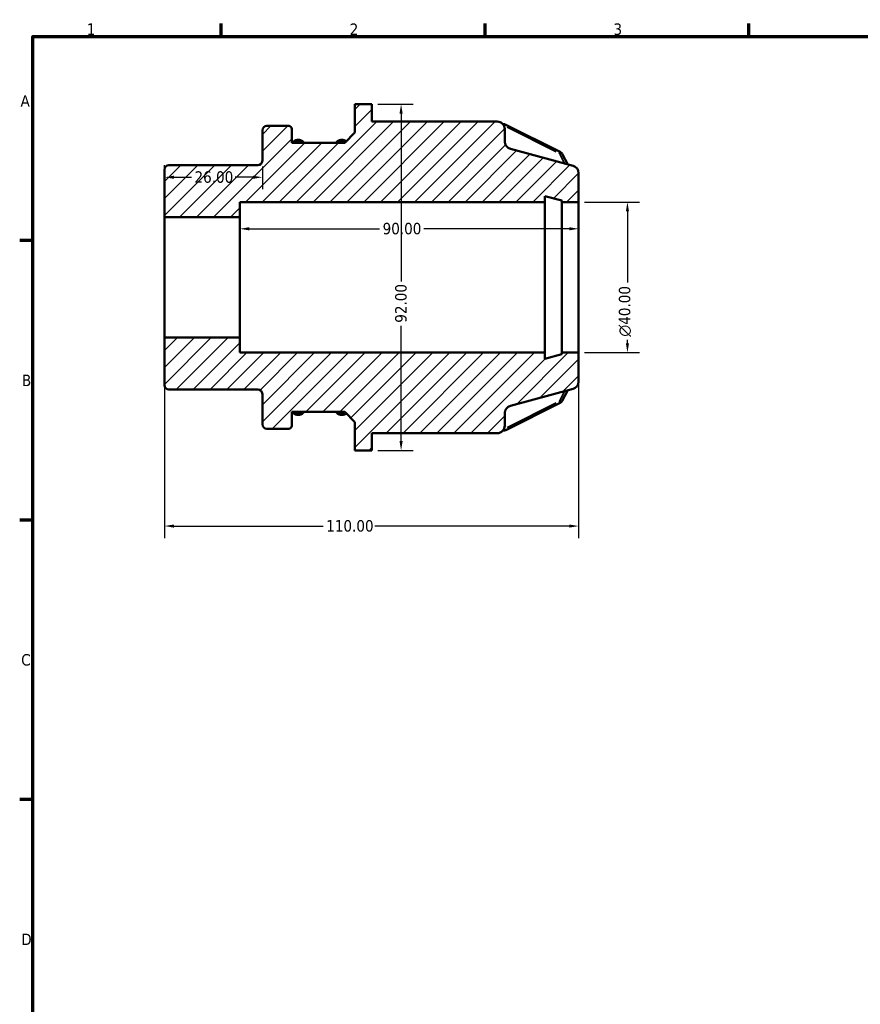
# Model space of a CAD drawing. Header units: millimetres. Extents: x 0 to 903, y 0 to 594.
# Tile 4 of 9: x 17 to 240, y 317 to 578. Entities that reach past the tile are written whole.
import ezdxf

# ---------------------------------------------------------------- set-up
doc = ezdxf.new("R2010")
doc.units = ezdxf.units.MM
for name, color, linetype, lineweight in [('Border (ANSI)', 7, 'Continuous', 70), ('Dimension (ANSI)', 7, 'Continuous', 25), ('Hatch (ANSI)', 7, 'Continuous', 18), ('Visible (ANSI)', 7, 'Continuous', 50), ('Visible Narrow (ANSI)', 7, 'Continuous', 35)]:
    doc.layers.add(name, color=color, linetype=linetype, lineweight=lineweight)
doc.styles.add('Note Text (ANSI)', font='tahoma.ttf')
doc.dimstyles.new('Default - mm (ANSI)', dxfattribs={"dimtxt": 3.048, "dimasz": 2.5, "dimexe": 3.175, "dimexo": 1.6002, "dimgap": 0.8, "dimtad": 0, "dimtoh": 1, "dimrnd": 1e-08, "dimzin": 4, "dimdsep": 46, "dimtxsty": 'Note Text (ANSI)', "dimcen": 0.09, "dimdle": 10, "dimclrd": 256, "dimclre": 256, "dimclrt": 256, "dimadec": 1, "dimazin": 1, "dimtfac": 1, "dimtofl": 0, "dimtmove": 0, "dimatfit": 3, "dimfxl": 1, "dimtolj": 1, "dimtzin": 4, "dimlwd": -1, "dimlwe": -1, "dimarcsym": 0})

# ---------------------------------------------------------------- blocks, each defined once
blk = doc.blocks.new('Borders Default Border')
at = {"layer": 'Border (ANSI)'}
for p, q in [((70.08, 574), (70.08, 577.45)), ((140.17, 574), (140.17, 577.45)), ((210.25, 574), (210.25, 577.45)), ((20, 519.75), (16.55, 519.75)), ((20, 445.5), (16.55, 445.5)), ((20, 371.25), (16.55, 371.25))]:
    blk.add_line(p, q, dxfattribs=at)
at = {"layer": 'Border (ANSI)', "flags": 128}
blk.add_lwpolyline([(20, 20), (20, 574), (821, 574), (821, 20), (20, 20)], dxfattribs=at)
at = {"layer": 'Border (ANSI)', "char_height": 3.05, "attachment_point": 7, "style": 'Note Text (ANSI)'}
for s, insert in [('1', (34.35, 574.4)), ('2', (104.2, 574.4)), ('3', (174.26, 574.34)), ('A', (16.78, 555.35)), ('B', (17.15, 481.1)), ('C', (16.95, 406.8)), ('D', (16.96, 332.6))]:
    blk.add_mtext(s, dxfattribs=dict(at, insert=insert))
blk = doc.blocks.new('*D7')
at = {"layer": 'Defpoints', "color": 0, "transparency": 16777216}
for p in [(81, 541.01), (81, 536.59), (55, 526)]:
    blk.add_point(p, dxfattribs=at)
at = {"layer": 'Dimension (ANSI)', "transparency": 16777216}
for p, q in [((55, 527.6), (55, 539.77)), ((81, 539.41), (81, 533.42)), ((57.5, 536.59), (62.18, 536.59)), ((78.5, 536.59), (73.81, 536.59))]:
    blk.add_line(p, q, dxfattribs=at)
for points in [[(57.5, 537.01), (57.5, 536.18), (55, 536.59)], [(78.5, 537.01), (78.5, 536.18), (81, 536.59)]]:
    blk.add_solid(points, dxfattribs=at)
at = {"layer": 'Dimension (ANSI)', "transparency": 16777216, "insert": (62.98, 538.18), "char_height": 3.048, "attachment_point": 1, "style": 'Note Text (ANSI)'}
blk.add_mtext('\\A1;26.00', dxfattribs=at)
blk = doc.blocks.new('*D8')
at = {"layer": 'Defpoints', "color": 0, "transparency": 16777216}
for p in [(165, 530), (165, 490), (177.97, 490)]:
    blk.add_point(p, dxfattribs=at)
at = {"layer": 'Dimension (ANSI)', "transparency": 16777216}
for p, q in [((166.6, 530), (181.14, 530)), ((177.97, 527.5), (177.97, 508.59)), ((177.97, 492.5), (177.97, 493.44)), ((166.6, 490), (181.14, 490))]:
    blk.add_line(p, q, dxfattribs=at)
for points in [[(177.55, 527.5), (178.38, 527.5), (177.97, 530)], [(177.55, 492.5), (178.38, 492.5), (177.97, 490)]]:
    blk.add_solid(points, dxfattribs=at)
at = {"layer": 'Dimension (ANSI)', "transparency": 16777216, "insert": (175.67, 494.24), "char_height": 3.048, "attachment_point": 1, "rotation": 90, "style": 'Note Text (ANSI)'}
blk.add_mtext('\\A1;\\fAIGDT|b0|i0;\\H3.0480;\\ln\\fTahoma|b0|i0;\\H3.0480;40.00', dxfattribs=at)
blk = doc.blocks.new('*D9')
at = {"layer": 'Defpoints', "color": 0, "transparency": 16777216}
for p in [(55, 494), (165, 490), (55, 443.93)]:
    blk.add_point(p, dxfattribs=at)
at = {"layer": 'Dimension (ANSI)', "transparency": 16777216}
for p, q in [((55, 492.4), (55, 440.75)), ((165, 488.4), (165, 440.75)), ((57.5, 443.93), (97.16, 443.93)), ((162.5, 443.93), (110.84, 443.93))]:
    blk.add_line(p, q, dxfattribs=at)
for points in [[(57.5, 444.34), (57.5, 443.51), (55, 443.93)], [(162.5, 444.34), (162.5, 443.51), (165, 443.93)]]:
    blk.add_solid(points, dxfattribs=at)
at = {"layer": 'Dimension (ANSI)', "transparency": 16777216, "insert": (97.96, 445.51), "char_height": 3.048, "attachment_point": 1, "style": 'Note Text (ANSI)'}
blk.add_mtext('\\A1;110.00', dxfattribs=at)
blk = doc.blocks.new('*D10')
at = {"layer": 'Defpoints', "color": 0, "transparency": 16777216}
for p in [(110.1, 556), (110.1, 464), (117.85, 464)]:
    blk.add_point(p, dxfattribs=at)
at = {"layer": 'Dimension (ANSI)', "transparency": 16777216}
for p, q in [((111.7, 556), (121.02, 556)), ((117.85, 553.5), (117.85, 508.86)), ((117.85, 466.5), (117.85, 497.14)), ((111.7, 464), (121.02, 464))]:
    blk.add_line(p, q, dxfattribs=at)
for points in [[(117.43, 553.5), (118.26, 553.5), (117.85, 556)], [(117.43, 466.5), (118.26, 466.5), (117.85, 464)]]:
    blk.add_solid(points, dxfattribs=at)
at = {"layer": 'Dimension (ANSI)', "transparency": 16777216, "insert": (116.26, 497.94), "char_height": 3.048, "attachment_point": 1, "rotation": 90, "style": 'Note Text (ANSI)'}
blk.add_mtext('\\A1;92.00', dxfattribs=at)
blk = doc.blocks.new('*D11')
at = {"layer": 'Defpoints', "color": 0, "transparency": 16777216}
for p in [(75, 522.9), (75, 510), (165, 510)]:
    blk.add_point(p, dxfattribs=at)
at = {"layer": 'Dimension (ANSI)', "transparency": 16777216}
for p, q in [((77.5, 522.9), (112.14, 522.9)), ((162.5, 522.9), (123.86, 522.9))]:
    blk.add_line(p, q, dxfattribs=at)
for points in [[(77.5, 523.32), (77.5, 522.49), (75, 522.9)], [(162.5, 523.32), (162.5, 522.49), (165, 522.9)]]:
    blk.add_solid(points, dxfattribs=at)
at = {"layer": 'Dimension (ANSI)', "transparency": 16777216, "insert": (112.94, 524.49), "char_height": 3.048, "attachment_point": 1, "style": 'Note Text (ANSI)'}
blk.add_mtext('\\A1;90.00', dxfattribs=at)

msp = doc.modelspace()

# ---------------------------------------------------------------- hatches: boundary and pattern name
at = {"layer": 'Hatch (ANSI)'}
h = msp.add_hatch(dxfattribs=at)
h.set_pattern_fill('ANSI31', color=256, scale=25.4, style=0)
h.set_pattern_definition([(45, (0, 0), (-2.245064, 2.245064), [])])
edge = h.paths.add_edge_path()
edge.add_ellipse((56.198, 481.393), major_axis=(-1.2, 0), ratio=1, start_angle=0, end_angle=90)
edge.add_line((56.198, 480.193), (79.798, 480.193))
edge.add_ellipse((79.798, 478.993), major_axis=(0, 1.2), ratio=1, start_angle=270, end_angle=360, ccw=False)
edge.add_line((80.998, 478.993), (80.998, 470.961))
edge.add_ellipse((82.198, 470.961), major_axis=(-1.2, 0), ratio=1, start_angle=0, end_angle=90)
edge.add_line((82.198, 469.761), (87.998, 469.761))
edge.add_ellipse((87.998, 470.561), major_axis=(0, -0.8), ratio=1, start_angle=0, end_angle=90)
edge.add_line((88.798, 470.561), (88.798, 474.232))
edge.add_line((88.798, 474.232), (102.898, 474.232))
edge.add_line((102.898, 474.232), (105.598, 471.532))
edge.add_line((105.598, 471.532), (105.598, 464))
edge.add_line((105.598, 464), (110.098, 464))
edge.add_line((110.098, 464), (110.098, 468.6))
edge.add_line((110.098, 468.6), (143.396, 468.6))
edge.add_ellipse((143.396, 470.6), major_axis=(0, -2), ratio=1, start_angle=0, end_angle=90)
edge.add_line((145.396, 470.6), (145.396, 473.965))
edge.add_ellipse((147.396, 473.965), major_axis=(-2, 0), ratio=1, start_angle=285, end_angle=360, ccw=False)
edge.add_line((146.879, 475.897), (163.516, 480.355))
edge.add_ellipse((162.998, 482.287), major_axis=(0.518, -1.932), ratio=1, start_angle=0, end_angle=75)
edge.add_line((164.998, 482.287), (164.998, 490))
edge.add_line((164.998, 490), (160.498, 490))
edge.add_line((160.498, 490), (160.498, 489.6))
edge.add_line((160.498, 489.6), (155.998, 488.394))
edge.add_line((155.998, 488.394), (155.998, 490))
edge.add_line((155.998, 490), (74.998, 490))
edge.add_line((74.998, 490), (74.998, 494))
edge.add_line((74.998, 494), (54.998, 494))
edge.add_line((54.998, 494), (54.998, 481.393))
edge = h.paths.add_edge_path()
edge.add_ellipse((56.198, 538.607), major_axis=(0, 1.2), ratio=1, start_angle=0, end_angle=90)
edge.add_line((54.998, 538.607), (54.998, 526))
edge.add_line((54.998, 526), (74.998, 526))
edge.add_line((74.998, 526), (74.998, 530))
edge.add_line((74.998, 530), (155.998, 530))
edge.add_line((155.998, 530), (155.998, 531.606))
edge.add_line((155.998, 531.606), (160.498, 530.4))
edge.add_line((160.498, 530.4), (160.498, 530))
edge.add_line((160.498, 530), (164.998, 530))
edge.add_line((164.998, 530), (164.998, 537.713))
edge.add_ellipse((162.998, 537.713), major_axis=(2, 0), ratio=1, start_angle=0, end_angle=75)
edge.add_line((163.516, 539.645), (146.879, 544.103))
edge.add_ellipse((147.396, 546.035), major_axis=(-0.518, -1.932), ratio=1, start_angle=285, end_angle=360, ccw=False)
edge.add_line((145.396, 546.035), (145.396, 549.4))
edge.add_ellipse((143.396, 549.4), major_axis=(2, 0), ratio=1, start_angle=0, end_angle=90)
edge.add_line((143.396, 551.4), (110.098, 551.4))
edge.add_line((110.098, 551.4), (110.098, 556))
edge.add_line((110.098, 556), (105.598, 556))
edge.add_line((105.598, 556), (105.598, 548.468))
edge.add_line((105.598, 548.468), (102.898, 545.768))
edge.add_line((102.898, 545.768), (88.798, 545.768))
edge.add_line((88.798, 545.768), (88.798, 549.439))
edge.add_ellipse((87.998, 549.439), major_axis=(0.8, 0), ratio=1, start_angle=0, end_angle=90)
edge.add_line((87.998, 550.239), (82.198, 550.239))
edge.add_ellipse((82.198, 549.039), major_axis=(0, 1.2), ratio=1, start_angle=0, end_angle=90)
edge.add_line((80.998, 549.039), (80.998, 541.007))
edge.add_ellipse((79.798, 541.007), major_axis=(1.2, 0), ratio=1, start_angle=270, end_angle=360, ccw=False)
edge.add_line((79.798, 539.807), (56.198, 539.807))

# ---------------------------------------------------------------- linework, layer by layer
at = {"layer": 'Visible (ANSI)'}
for p, q in [((110.098, 556), (105.598, 556)), ((105.598, 556), (105.598, 548.468)), ((110.098, 551.4), (110.098, 556)), ((87.998, 550.239), (82.198, 550.239)), ((88.798, 545.768), (88.798, 549.439)), ((143.396, 551.4), (110.098, 551.4)), ((145.075, 550.694), (144.921, 550.694)), ((145.396, 546.035), (145.396, 549.4)), ((160.13, 543.315), (145.632, 550.563)), ((80.998, 549.039), (80.998, 541.007)), ((105.598, 548.468), (102.898, 545.768)), ((102.898, 545.768), (88.798, 545.768)), ((89.409, 546.206), (88.904, 545.768)), ((90.826, 546.502), (90.215, 546.502)), ((92.137, 545.768), (91.632, 546.206)), ((100.993, 546.206), (100.488, 545.768)), ((102.41, 546.502), (101.8, 546.502)), ((103.28, 546.15), (103.217, 546.206)), ((163.516, 539.645), (146.879, 544.103)), ((162.17, 540.005), (160.637, 542.828)), ((79.798, 539.807), (56.198, 539.807)), ((54.998, 538.607), (54.998, 526)), ((164.998, 530), (164.998, 537.713)), ((155.998, 530), (155.998, 531.606)), ((155.998, 531.606), (160.498, 530.4)), ((74.998, 526), (74.998, 530)), ((74.998, 530), (155.998, 530)), ((155.998, 490), (155.998, 530)), ((160.498, 530.4), (160.498, 530)), ((160.498, 530), (164.998, 530)), ((160.498, 490), (160.498, 530)), ((164.998, 490), (164.998, 530)), ((54.998, 526), (74.998, 526)), ((54.998, 494), (54.998, 526)), ((74.998, 494), (74.998, 526)), ((74.998, 494), (54.998, 494)), ((54.998, 494), (54.998, 481.393)), ((74.998, 490), (74.998, 494)), ((155.998, 490), (74.998, 490)), ((155.998, 488.394), (155.998, 490)), ((160.498, 489.6), (155.998, 488.394)), ((164.998, 490), (160.498, 490)), ((160.498, 490), (160.498, 489.6)), ((164.998, 482.287), (164.998, 490)), ((56.198, 480.193), (79.798, 480.193)), ((80.998, 478.993), (80.998, 470.961)), ((146.879, 475.897), (163.516, 480.355)), ((160.637, 477.172), (162.17, 479.995)), ((145.632, 469.437), (160.13, 476.685)), ((88.798, 470.561), (88.798, 474.232)), ((88.798, 474.232), (102.898, 474.232)), ((88.904, 474.232), (89.409, 473.794)), ((90.215, 473.498), (90.826, 473.498)), ((91.632, 473.794), (92.137, 474.232)), ((100.488, 474.232), (100.993, 473.794)), ((101.8, 473.498), (102.41, 473.498)), ((102.898, 474.232), (105.598, 471.532)), ((103.217, 473.794), (103.28, 473.85)), ((145.396, 470.6), (145.396, 473.965)), ((105.598, 471.532), (105.598, 464)), ((82.198, 469.761), (87.998, 469.761)), ((110.098, 464), (110.098, 468.6)), ((110.098, 468.6), (143.396, 468.6)), ((144.921, 469.306), (145.075, 469.306)), ((105.598, 464), (110.098, 464))]:
    msp.add_line(p, q, dxfattribs=at)
for centre, radius, start, end in [((82.198, 549.039), 1.2, 90, 180), ((87.998, 549.439), 0.8, 0, 90), ((143.396, 549.4), 2, 0, 90), ((147.396, 546.035), 2, 180, 255), ((56.198, 538.607), 1.2, 90, 180), ((79.798, 541.007), 1.2, 270, 0), ((162.998, 537.713), 2, 0, 75), ((56.198, 481.393), 1.2, 180, 270), ((162.998, 482.287), 2, 285, 0), ((79.798, 478.993), 1.2, 0, 90), ((147.396, 473.965), 2, 105, 180), ((82.198, 470.961), 1.2, 180, 270), ((87.998, 470.561), 0.8, 270, 0), ((143.396, 470.6), 2, 270, 0)]:
    msp.add_arc(centre, radius, start, end, dxfattribs=at)
for points, knots in [([(145.075, 550.694), (145.113, 550.694), (145.151, 550.693), (145.227, 550.686), (145.265, 550.68), (145.34, 550.667), (145.378, 550.658), (145.452, 550.637), (145.489, 550.625), (145.561, 550.597), (145.597, 550.581), (145.632, 550.563)], [4.71238898, 4.71238898, 4.71238898, 4.71238898, 4.81710874, 4.81710874, 4.92182849, 4.92182849, 5.02654825, 5.02654825, 5.131268, 5.131268, 5.23598776, 5.23598776, 5.23598776, 5.23598776]), ([(89.409, 546.206), (89.455, 546.246), (89.504, 546.281), (89.605, 546.345), (89.657, 546.373), (89.764, 546.42), (89.819, 546.44), (89.931, 546.471), (89.987, 546.483), (90.101, 546.498), (90.158, 546.502), (90.215, 546.502)], [3.92699082, 3.92699082, 3.92699082, 3.92699082, 4.08407045, 4.08407045, 4.24115008, 4.24115008, 4.39822972, 4.39822972, 4.55530935, 4.55530935, 4.71238898, 4.71238898, 4.71238898, 4.71238898]), ([(90.826, 546.502), (90.883, 546.502), (90.94, 546.498), (91.054, 546.483), (91.11, 546.471), (91.222, 546.44), (91.277, 546.42), (91.384, 546.373), (91.436, 546.345), (91.537, 546.281), (91.586, 546.246), (91.632, 546.206)], [4.71238898, 4.71238898, 4.71238898, 4.71238898, 4.86946861, 4.86946861, 5.02654825, 5.02654825, 5.18362788, 5.18362788, 5.34070751, 5.34070751, 5.49778714, 5.49778714, 5.49778714, 5.49778714]), ([(100.993, 546.206), (101.039, 546.246), (101.088, 546.281), (101.189, 546.345), (101.242, 546.373), (101.349, 546.42), (101.404, 546.44), (101.515, 546.471), (101.572, 546.483), (101.685, 546.498), (101.743, 546.502), (101.8, 546.502)], [3.92699082, 3.92699082, 3.92699082, 3.92699082, 4.08407045, 4.08407045, 4.24115008, 4.24115008, 4.39822972, 4.39822972, 4.55530935, 4.55530935, 4.71238898, 4.71238898, 4.71238898, 4.71238898]), ([(102.41, 546.502), (102.467, 546.502), (102.525, 546.498), (102.638, 546.483), (102.695, 546.471), (102.806, 546.44), (102.861, 546.42), (102.968, 546.373), (103.021, 546.345), (103.122, 546.281), (103.171, 546.246), (103.217, 546.206)], [4.71238898, 4.71238898, 4.71238898, 4.71238898, 4.86946861, 4.86946861, 5.02654825, 5.02654825, 5.18362788, 5.18362788, 5.34070751, 5.34070751, 5.49778714, 5.49778714, 5.49778714, 5.49778714]), ([(160.13, 543.315), (160.171, 543.294), (160.211, 543.271), (160.289, 543.221), (160.326, 543.193), (160.398, 543.133), (160.433, 543.1), (160.499, 543.03), (160.53, 542.993), (160.587, 542.914), (160.614, 542.872), (160.637, 542.828)], [5.23598776, 5.23598776, 5.23598776, 5.23598776, 5.35750184, 5.35750184, 5.47901593, 5.47901593, 5.60053001, 5.60053001, 5.7220441, 5.7220441, 5.84355819, 5.84355819, 5.84355819, 5.84355819]), ([(160.637, 477.172), (160.614, 477.128), (160.587, 477.086), (160.53, 477.007), (160.499, 476.97), (160.433, 476.9), (160.398, 476.867), (160.326, 476.807), (160.289, 476.779), (160.211, 476.729), (160.171, 476.706), (160.13, 476.685)], [0.43962712, 0.43962712, 0.43962712, 0.43962712, 0.56114121, 0.56114121, 0.68265529, 0.68265529, 0.80416938, 0.80416938, 0.92568347, 0.92568347, 1.04719755, 1.04719755, 1.04719755, 1.04719755]), ([(90.215, 473.498), (90.158, 473.498), (90.101, 473.502), (89.987, 473.517), (89.931, 473.529), (89.819, 473.56), (89.764, 473.58), (89.657, 473.627), (89.605, 473.655), (89.504, 473.719), (89.455, 473.754), (89.409, 473.794)], [1.57079633, 1.57079633, 1.57079633, 1.57079633, 1.72787596, 1.72787596, 1.88495559, 1.88495559, 2.04203522, 2.04203522, 2.19911486, 2.19911486, 2.35619449, 2.35619449, 2.35619449, 2.35619449]), ([(91.632, 473.794), (91.586, 473.754), (91.537, 473.719), (91.436, 473.655), (91.384, 473.627), (91.277, 473.58), (91.222, 473.56), (91.11, 473.529), (91.054, 473.517), (90.94, 473.502), (90.883, 473.498), (90.826, 473.498)], [0.78539816, 0.78539816, 0.78539816, 0.78539816, 0.9424778, 0.9424778, 1.09955743, 1.09955743, 1.25663706, 1.25663706, 1.41371669, 1.41371669, 1.57079633, 1.57079633, 1.57079633, 1.57079633]), ([(101.8, 473.498), (101.743, 473.498), (101.685, 473.502), (101.572, 473.517), (101.515, 473.529), (101.404, 473.56), (101.349, 473.58), (101.242, 473.627), (101.189, 473.655), (101.088, 473.719), (101.039, 473.754), (100.993, 473.794)], [1.57079633, 1.57079633, 1.57079633, 1.57079633, 1.72787596, 1.72787596, 1.88495559, 1.88495559, 2.04203522, 2.04203522, 2.19911486, 2.19911486, 2.35619449, 2.35619449, 2.35619449, 2.35619449]), ([(103.217, 473.794), (103.171, 473.754), (103.122, 473.719), (103.021, 473.655), (102.968, 473.627), (102.861, 473.58), (102.806, 473.56), (102.695, 473.529), (102.638, 473.517), (102.525, 473.502), (102.467, 473.498), (102.41, 473.498)], [0.78539816, 0.78539816, 0.78539816, 0.78539816, 0.9424778, 0.9424778, 1.09955743, 1.09955743, 1.25663706, 1.25663706, 1.41371669, 1.41371669, 1.57079633, 1.57079633, 1.57079633, 1.57079633]), ([(145.632, 469.437), (145.597, 469.419), (145.561, 469.403), (145.489, 469.375), (145.452, 469.363), (145.378, 469.342), (145.34, 469.333), (145.265, 469.32), (145.227, 469.314), (145.151, 469.307), (145.113, 469.306), (145.075, 469.306)], [1.04719755, 1.04719755, 1.04719755, 1.04719755, 1.15191731, 1.15191731, 1.25663706, 1.25663706, 1.36135682, 1.36135682, 1.46607657, 1.46607657, 1.57079633, 1.57079633, 1.57079633, 1.57079633])]:
    msp.add_open_spline(points, degree=3, knots=knots, dxfattribs=at)
at = {"layer": 'Visible Narrow (ANSI)'}
for p, q in [((145.075, 550.507), (145.075, 550.694)), ((146, 549.885), (159.048, 543.362)), ((89.677, 545.78), (89.919, 545.989)), ((90.215, 546.138), (90.215, 546.501)), ((90.246, 546.102), (90.795, 546.102)), ((90.826, 546.138), (90.826, 546.501)), ((91.122, 545.989), (91.363, 545.78)), ((101.262, 545.78), (101.503, 545.989)), ((101.8, 546.138), (101.8, 546.501)), ((101.83, 546.102), (102.38, 546.102)), ((102.41, 546.138), (102.41, 546.501)), ((102.705, 545.991), (102.916, 545.808)), ((160.006, 542.715), (161.288, 540.354)), ((161.288, 479.646), (160.006, 477.285)), ((159.048, 476.638), (146, 470.115)), ((89.919, 474.011), (89.677, 474.22)), ((90.215, 473.862), (90.215, 473.499)), ((90.795, 473.898), (90.246, 473.898)), ((90.826, 473.862), (90.826, 473.499)), ((91.363, 474.22), (91.122, 474.011)), ((101.503, 474.011), (101.262, 474.22)), ((101.8, 473.862), (101.8, 473.499)), ((102.38, 473.898), (101.83, 473.898)), ((102.41, 473.862), (102.41, 473.499)), ((102.916, 474.192), (102.705, 474.009)), ((145.075, 469.493), (145.075, 469.306))]:
    msp.add_line(p, q, dxfattribs=at)
for centre, major_axis, ratio, start_param, end_param in [((145.075, 549.948), (0.4, 0), 0.8660254, 1.0583961, 1.2599693), ((145.275, 549.848), (0.358, 0.716), 0.25, 0.0553574, 1.0517913), ((89.932, 545.601), (-0.524, 0.605), 0.3535534, 5.1591456, 6.2240253), ((90.215, 545.756), (0.4, 0), 0.8660254, 1.6100662, 2.3169246), ((90.826, 545.756), (0.4, 0), 0.8660254, 0.8246681, 1.5315264), ((91.108, 545.601), (0.524, 0.605), 0.3535534, 0.05916, 1.1240397), ((101.517, 545.601), (-0.524, 0.605), 0.3535534, 5.1591456, 6.2240253), ((101.8, 545.756), (0.4, 0), 0.8660254, 1.6100662, 2.3169246), ((102.41, 545.756), (0.4, 0), 0.8660254, 0.8246681, 1.5315264), ((102.693, 545.601), (0.524, 0.605), 0.3535534, 0.05916, 1.1240397), ((159.572, 542.699), (0.4, 0), 0.8660254, 0.4700056, 1.016819), ((159.772, 542.599), (0.358, 0.716), 0.25, 0.0553574, 1.0517913), ((159.934, 542.446), (0.703, 0.382), 0.4524552, 0.0664924, 1.2633561), ((159.572, 477.301), (-0.4, 0), 0.8660254, 2.1247736, 2.671587), ((159.772, 477.401), (0.358, -0.716), 0.25, 5.231394, 6.2278279), ((159.934, 477.554), (0.703, -0.382), 0.4524552, 5.0198292, 6.2166929), ((89.932, 474.399), (-0.524, -0.605), 0.3535534, 0.05916, 1.1240397), ((90.215, 474.244), (-0.4, 0), 0.8660254, 0.8246681, 1.5315264), ((90.826, 474.244), (-0.4, 0), 0.8660254, 1.6100662, 2.3169246), ((91.108, 474.399), (0.524, -0.605), 0.3535534, 5.1591456, 6.2240253), ((101.517, 474.399), (-0.524, -0.605), 0.3535534, 0.05916, 1.1240397), ((101.8, 474.244), (-0.4, 0), 0.8660254, 0.8246681, 1.5315264), ((102.41, 474.244), (-0.4, 0), 0.8660254, 1.6100662, 2.3169246), ((102.693, 474.399), (0.524, -0.605), 0.3535534, 5.1591456, 6.2240253), ((145.075, 470.052), (-0.4, 0), 0.8660254, 1.8816233, 2.0831966), ((145.275, 470.152), (0.358, -0.716), 0.25, 5.231394, 6.2278279)]:
    msp.add_ellipse(centre, major_axis=major_axis, ratio=ratio, start_param=start_param, end_param=end_param, dxfattribs=at)

# ---------------------------------------------------------------- block references
msp.add_blockref('Borders Default Border', (0, 0))

# ---------------------------------------------------------------- dimensions: what is measured, and where the dimension line sits
at = {"layer": 'Dimension (ANSI)'}
for base, p1, p2, angle, override, picture, middle in [((117.848, 464), (110.098, 556), (110.098, 464), 90, {"dimtoh": 0, "dimdec": 2, "dimtp": 0, "dimtm": 0, "dimtdec": 2, "dimatfit": 1}, '*D10', (117.848, 503)), ((80.998, 536.594), (54.998, 526), (80.998, 541.007), 180, {"dimtoh": 0, "dimdec": 2, "dimtp": 0, "dimtm": 0, "dimtdec": 2, "dimatfit": 1}, '*D7', (67.998, 536.594)), ((74.998, 522.902), (164.998, 510), (74.998, 510), 180, {"dimtoh": 0, "dimdec": 2, "dimse1": 1, "dimse2": 1, "dimtp": 0, "dimtm": 0, "dimtdec": 2, "dimatfit": 1}, '*D11', (117.998, 522.902)), ((54.998, 443.925), (164.998, 490), (54.998, 494), 180, {"dimtoh": 0, "dimdec": 2, "dimtp": 0, "dimtm": 0, "dimtdec": 2, "dimatfit": 1}, '*D9', (103.998, 443.925))]:
    dim = msp.add_linear_dim(base=base, p1=p1, p2=p2, angle=angle, dimstyle='Default - mm (ANSI)', override=override, dxfattribs=at)
    dim.commit()
    dim.dimension.update_dxf_attribs({"geometry": picture, "text_midpoint": middle, "dimtype": 160})
dim = msp.add_linear_dim(base=(177.966, 490), p1=(164.998, 530), p2=(164.998, 490), angle=90, text='\\fAIGDT|b0|i0;\\H3.0480;\\ln\\fTahoma|b0|i0;\\H3.0480;<>', dimstyle='Default - mm (ANSI)', override={"dimtoh": 0, "dimdec": 2, "dimtp": 0, "dimtm": 0, "dimtdec": 2, "dimatfit": 1}, dxfattribs=at)
dim.commit()
dim.dimension.update_dxf_attribs({"geometry": '*D8', "text_midpoint": (177.966, 501.017), "dimtype": 160})

doc.saveas('drawing.dxf')
